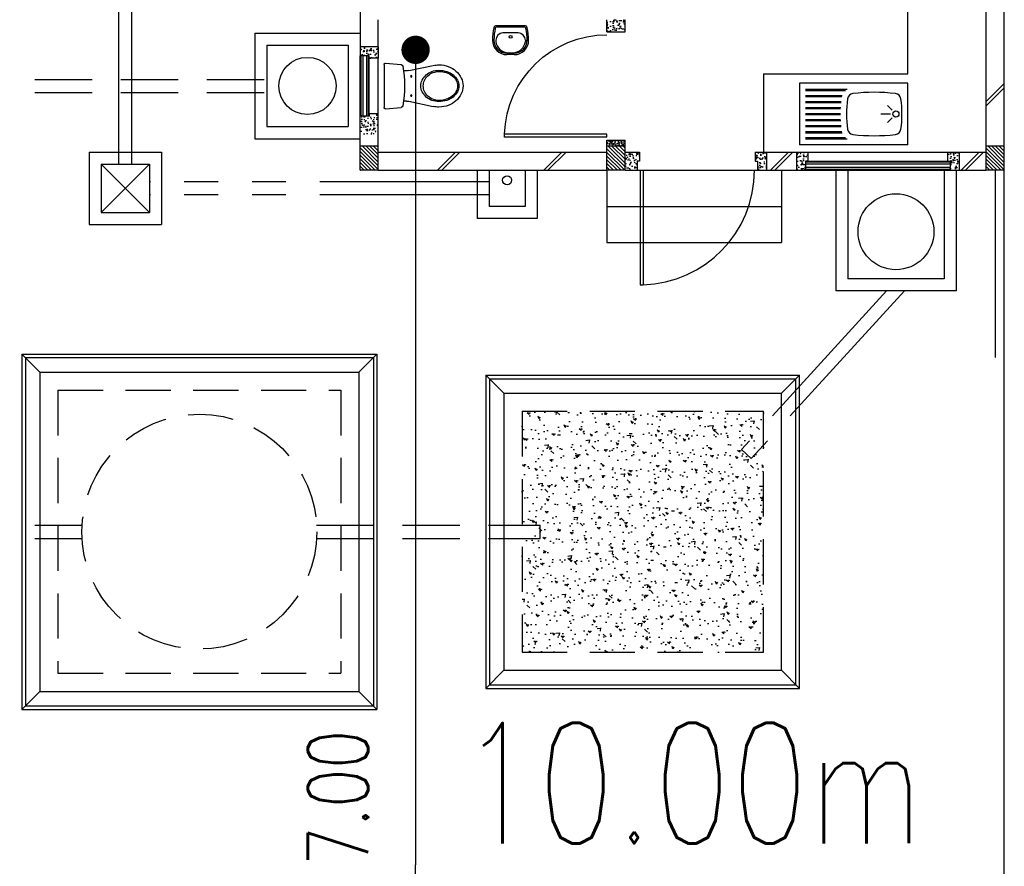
# Model space of a CAD drawing. Header units: millimetres. Extents: x 301 to 1479, y 491 to 1341.
# Tile 153 of 256: x 392 to 400, y 650 to 657. Entities that reach past the tile are written whole.
import ezdxf

# ---------------------------------------------------------------- set-up
doc = ezdxf.new("R2010")
doc.units = ezdxf.units.MM
doc.header["$LTSCALE"] = 1.5
doc.header["$MEASUREMENT"] = 0
for name, pattern in [('HIDDEN', [0.375, 0.25, -0.125]), ('HIDDEN2', [4.7625, 3.175, -1.5875]), ('PHANTOM2', [1.25, 0.625, -0.125, 0.125, -0.125, 0.125, -0.125])]:
    doc.linetypes.add(name, pattern=pattern)
for name, color, linetype in [('AP&SA', 254, 'HIDDEN'), ('Blk', 7, 'Continuous'), ('Block', 46, 'Continuous'), ('boundary', 3, 'Continuous'), ('Boundary Wall', 64, 'Continuous'), ('BWCN', 4, 'Continuous'), ('DIM', 6, 'Continuous'), ('DOOR', 3, 'Continuous'), ('Ele', 8, 'Continuous'), ('HATCH', 7, 'Continuous'), ('Hatch Aggregate', 252, 'Continuous'), ('Hatch Col. C1 GF Ext.', 84, 'Continuous'), ('Hatch Stub Col', 251, 'Continuous'), ('Kerb', 251, 'Continuous'), ('P. Grease Trap', 64, 'Continuous'), ('P. Septic tank', 2, 'Continuous'), ('P. Sewr Manhole', 49, 'Continuous'), ('PVC Pipe 110', 69, 'Continuous'), ('PVC RWP 75', 77, 'Continuous'), ('PVC Sewer Pipe 110', 24, 'Continuous'), ('SANIT', 8, 'Continuous'), ('TEXT', 7, 'Continuous'), ('WINDOW', 1, 'Continuous')]:
    doc.layers.add(name, color=color, linetype=linetype)
doc.styles.add('RS1', font='romans.shx', dxfattribs={"width": 0.75, "height": 0.5})
doc.styles.add('RS2', font='romans.shx', dxfattribs={"width": 0.75, "height": 1})
doc.dimstyles.new('Souillac5', dxfattribs={"dimscale": 0.5, "dimtxt": 0.5, "dimasz": 0.47, "dimexe": 0, "dimexo": 1, "dimgap": 0.5, "dimtad": 1, "dimzin": 0, "dimdsep": 46, "dimtxsty": 'RS1', "dimblk": 'DOT', "dimcen": 3, "dimse1": 1, "dimse2": 1, "dimclrd": 6, "dimclre": 6, "dimclrt": 7, "dimaunit": 1, "dimadec": 0, "dimazin": 0, "dimtfac": 1, "dimtofl": 0, "dimtmove": 1, "dimatfit": 3, "dimfxl": 1, "dimtolj": 1, "dimtzin": 0, "dimlwe": -1, "dimarcsym": 0})
pattern_1 = [(50, (383.16928, 128.10737), (0.071726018, -0.0062752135), [0.0075, -0.0825]), (355, (383.16928, 128.10737), (-0.013875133, 0.075219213), [0.006, -0.066]), (100.451444, (383.175255, 128.10685), (0.057850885, 0.068943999), [0.006374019, -0.070114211]), (46.1842, (383.16928, 128.12737), (0.106724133, -0.016551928), [0.01125, -0.12375]), (96.635635, (383.17817, 128.12599), (0.093466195, 0.09741186), [0.009561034, -0.105171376]), (351.184164, (383.16928, 128.12737), (0.093466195, 0.09741186), [0.009, -0.099]), (21, (383.17928, 128.12237), (0.059690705, -0.040261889), [0.0075, -0.0825]), (326, (383.17928, 128.12237), (0.024331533, 0.072515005), [0.006, -0.066]), (71.451445, (383.18425, 128.11902), (0.084022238, 0.032253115), [0.006374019, -0.070114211]), (37.5, (383.169278, 128.107373), (0.0012159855, 0.0332893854), [0, -0.0652, 0, -0.067, 0, -0.06625]), (7.5, (383.169278, 128.107373), (0.0263069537, 0.0394411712), [0, -0.0382, 0, -0.0637, 0, -0.02525]), (327.5, (383.146978, 128.107373), (0.0533822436, -0.0022554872), [0, -0.025, 0, -0.078, 0, -0.1035]), (317.5, (383.136978, 128.107373), (0.058318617, 0.010010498), [0, -0.0325, 0, -0.0518, 0, -0.0735])]
pattern_2 = [(315, (404.325723, 123.072963), (0.0154679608, 0.0154679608), [])]
pattern_3 = [(50, (379.51048, 128.25737), (0.071726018, -0.0062752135), [0.0075, -0.0825]), (355, (379.51048, 128.25737), (-0.013875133, 0.075219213), [0.006, -0.066]), (100.451444, (379.51646, 128.25685), (0.057850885, 0.068943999), [0.006374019, -0.070114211]), (46.1842, (379.51048, 128.27737), (0.106724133, -0.016551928), [0.01125, -0.12375]), (96.635635, (379.51938, 128.27599), (0.093466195, 0.09741186), [0.009561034, -0.105171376]), (351.184164, (379.51048, 128.27737), (0.093466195, 0.09741186), [0.009, -0.099]), (21, (379.52048, 128.27237), (0.059690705, -0.040261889), [0.0075, -0.0825]), (326, (379.52048, 128.27237), (0.024331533, 0.072515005), [0.006, -0.066]), (71.451445, (379.525456, 128.26902), (0.084022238, 0.032253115), [0.006374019, -0.070114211]), (37.5, (379.510482, 128.257373), (0.0012159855, 0.0332893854), [0, -0.0652, 0, -0.067, 0, -0.06625]), (7.5, (379.510482, 128.257373), (0.0263069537, 0.0394411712), [0, -0.0382, 0, -0.0637, 0, -0.02525]), (327.5, (379.488182, 128.257373), (0.0533822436, -0.0022554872), [0, -0.025, 0, -0.078, 0, -0.1035]), (317.5, (379.47818, 128.257373), (0.058318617, 0.010010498), [0, -0.0325, 0, -0.0518, 0, -0.0735])]

# ---------------------------------------------------------------- blocks, each defined once
blk = doc.blocks.new('SSBSD90')
at = {"layer": 'Ele'}
for p, q in [((-900, 510), (0, 510)), ((-900, 510), (-900, 0)), ((0, 0), (0, 510)), ((-50, 460), (-395.5, 460)), ((-50, 450), (-382.1, 450)), ((-50, 410), (-354.7, 410)), ((-50, 400), (-351.5, 400)), ((-50, 360), (-345.7, 360)), ((-50, 350), (-344.7, 350)), ((-768.2, 286.8), (-729.3, 325.7)), ((-755, 255), (-675, 255)), ((-50, 310), (-341.6, 310)), ((-50, 300), (-341, 300)), ((-50, 260), (-340, 260)), ((-50, 250), (-340, 250)), ((-768.2, 223.2), (-729.3, 184.3)), ((-50, 200), (-341.6, 200)), ((-50, 210), (-341, 210)), ((-50, 100), (-354.7, 100)), ((-50, 110), (-351.5, 110)), ((-50, 150), (-345.7, 150)), ((-50, 160), (-344.7, 160)), ((-900, 0), (0, 0)), ((-50, 50), (-395.5, 50)), ((-50, 60), (-382.1, 60))]:
    blk.add_line(p, q, dxfattribs=at)
blk.add_circle((-800, 255), 25, dxfattribs=at)
for centre, radius, start, end in [((-791.6, 375.1), 50, 96.57699, 172.01642), ((-620, -1113.3), 1548.3, 83.42301, 96.57699), ((-448.4, 375.1), 50, 7.98358, 83.42301), ((65, 255), 915, 172.01642, 187.98358), ((-1305, 255), 915, 352.01642, 7.98358), ((-791.6, 134.9), 50, 187.98358, 263.42301), ((-620, 1623.3), 1548.3, 263.42301, 276.57699), ((-448.4, 134.9), 50, 276.57699, 352.01642)]:
    blk.add_arc(centre, radius, start, end, dxfattribs=at)
blk = doc.blocks.new('WC')
at = {"layer": 'SANIT'}
for p, q in [((-179.1, 0), (179.1, 0)), ((-189, -10.9), (-177.5, -141.5)), ((189, -10.9), (177.5, -141.5)), ((-125, -184.5), (-125, -161.4)), ((125, -184.5), (125, -161.4)), ((-127.2, -205.2), (-170.1, -407.8)), ((127.2, -205.2), (170.1, -407.8))]:
    blk.add_line(p, q, dxfattribs=at)
for points in [[(130, -455, 0.086378), (119.8, -396.7, 0.092622), (91.9, -348.9, 0.103078), (48.8, -316.1, 0.111925), (0, -305, 0.111925), (-48.8, -316.1, 0.103078), (-91.9, -348.9, 0.092622), (-119.8, -396.7, 0.086378), (-130, -455, 0.086378)], [(120, -455, 0.091554), (110.7, -404.8, 0.095342), (84.9, -363.1, 0.101238), (45.4, -334.7, 0.105842), (0, -325, 0.105842), (-45.4, -334.7, 0.101238), (-84.9, -363.1, 0.095342), (-110.7, -404.8, 0.091554), (-120, -455, 0.091554)], [(-175, -455, 0.087147), (-161.4, -532.7, 0.093047), (-123.7, -596.4, 0.102819), (-65.8, -640.2, 0.110985), (0, -655, 0.110985), (65.8, -640.2, 0.102819), (123.7, -596.4, 0.093047), (161.4, -532.7, 0.087147), (175, -455, 0.052217), (170.1, -407.8, 0.093047)], [(-170.1, -407.8, 0.052217), (-175, -455, 0.087147)], [(-130, -455, 0.079027), (-119.7, -519.8, 0.088191), (-91.9, -571.7, 0.105253), (-48.1, -608.1, 0.121599), (0, -620, 0.121599), (48.1, -608.1, 0.105253), (91.9, -571.7, 0.088191), (119.7, -519.8, 0.079027), (130, -455, 0.079027)], [(-120, -455, 0.077736), (-110.5, -515.9, 0.087342), (-84.9, -564.6, 0.105569), (-44.3, -598.9, 0.12344), (0, -610, 0.12344), (44.3, -598.9, 0.105569), (84.9, -564.6, 0.087342), (110.5, -515.9, 0.077736), (120, -455, 0.077736)]]:
    blk.add_lwpolyline(points, format="xyb", dxfattribs=at)
for centre in [(-80, -225), (80, -225)]:
    blk.add_circle(centre, 6, dxfattribs=at)
for centre, radius, start, end in [((-179.1, -10), 10, 90, 185.04245), ((179.1, -10), 10, 354.95755, 90), ((-162.6, -140.2), 15, 185.04245, 259.60796), ((0, 746.3), 916.3, 259.60796, 280.39204), ((162.6, -140.2), 15, 280.39204, 354.95755), ((-225, -184.5), 100, 348.04369, 0), ((225, -184.5), 100, 180, 191.95631)]:
    blk.add_arc(centre, radius, start, end, dxfattribs=at)
blk = doc.blocks.new('Wh1')
at = {"layer": 'SANIT'}
for p, q in [((197, 0), (-197, 0)), ((197, -20), (-197, -20)), ((105, -100), (-105, -100)), ((-205, -200), (-205, -217)), ((205, -200), (205, -217)), ((50, -380), (-50, -380)), ((50, -400), (-50, -400)), ((-30, -373), (30, -373))]:
    blk.add_line(p, q, dxfattribs=at)
blk.add_circle((0, -154), 20, dxfattribs=at)
for centre, radius, start, end in [((0, -200), 250, 180, 180), ((0, -200), 250, 0, 0), ((-197, -35), 35, 90, 167.7776), ((197, -35), 35, 12.2224, 90), ((567, -201), 817, 167.7776, 179.9598), ((567, -201), 797, 167.7776, 179.9598), ((-197, -35), 15, 90, 167.7776), ((-105, -200), 100, 90, 180), ((105, -200), 100, 0, 90), ((197, -35), 15, 12.2224, 90), ((-567, -201), 797, 0.0402, 12.2224), ((-567, -201), 817, 0.0402, 12.2224), ((-50, -200), 200, 180, 270), ((-50, -200), 180, 180, 270), ((-30, -197), 176, 186.7076, 270.013), ((30, -197), 176, 269.987, 353.2924), ((50, -200), 180, 270, 0), ((50, -200), 200, 270, 0)]:
    blk.add_arc(centre, radius, start, end, dxfattribs=at)
blk = doc.blocks.new('Dr900')
at = {"layer": 'DOOR'}
for p, q in [((-50, 0), (-50, 850)), ((-25, 850), (-50, 850)), ((-25, 0), (-25, 850)), ((-25, 0), (-50, 0))]:
    blk.add_line(p, q, dxfattribs=at)
blk.add_arc((-24.3, -0.3), 850.7, 91.72797, 179.98222, dxfattribs=at)
blk = doc.blocks.new('Dr1000')
at = {"layer": 'DOOR'}
for p, q in [((-50, 0), (-50, 950)), ((-25, 950), (-50, 950)), ((-25, 0), (-25, 950)), ((-25, 0), (-50, 0))]:
    blk.add_line(p, q, dxfattribs=at)
blk.add_arc((-24.4, -0.2), 950.6, 91.54201, 179.98579, dxfattribs=at)
blk = doc.blocks.new('SSSU-D2')
at = {"layer": 'Hatch Aggregate'}
h = blk.add_hatch(dxfattribs=at)
h.set_pattern_fill('AR-CONC', color=256, scale=0.03, angle=90)
h.set_pattern_definition([(140, (33566.527, -774235.52378), (0.018825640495, 0.21517805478), [0.0225, -0.2475]), (85, (33566.527, -774235.52378), (-0.22565764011, -0.041625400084), [0.018, -0.198]), (190.45144446, (33566.52857, -774235.50584), (-0.20683199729, 0.17355265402), [0.0191220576, -0.2103426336]), (136.1842, (33566.467, -774235.52378), (0.04965578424, 0.3201723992), [0.03375, -0.37125]), (186.63563549, (33566.47114, -774235.4971), (-0.29223558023, 0.2803985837), [0.0286831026, -0.315514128]), (81.18416399, (33566.467, -774235.52378), (-0.29223558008, 0.28039858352), [0.027, -0.2970000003]), (111, (33566.482, -774235.49378), (0.1207856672, 0.179072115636), [0.0225, -0.2475]), (56, (33566.482, -774235.49378), (-0.217545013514, 0.072994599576), [0.018, -0.198]), (161.45144474, (33566.49207, -774235.47885), (-0.09675934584, 0.25206671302), [0.019122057, -0.2103426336]), (127.5, (33566.527, -774235.523775), (-0.0998681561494, 0.003647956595), [0, -0.1956, 0, -0.201, 0, -0.19875]), (97.5, (33566.527, -774235.52378), (-0.118323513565, 0.078920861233), [0, -0.1146, 0, -0.1911, 0, -0.07575]), (57.5, (33566.527, -774235.590675), (0.00676646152, 0.160146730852), [0, -0.075, 0, -0.234, 0, -0.3105]), (47.5, (33566.527, -774235.62068), (-0.0300314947, 0.174955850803), [0, -0.0975, 0, -0.1554, 0, -0.2205])])
h.paths.add_polyline_path([(-8.45, -11.8), (-10.455, -11.8), (-10.455, -9.8), (-8.45, -9.8)])
at = {"layer": 'Hatch Col. C1 GF Ext.'}
h = blk.add_hatch(dxfattribs=at)
h.set_pattern_fill('ANSI31', color=256, scale=0.175, angle=-90)
h.set_pattern_definition(pattern_2)
h.paths.add_polyline_path([(-11.8, -7.6), (-11.65, -7.6), (-11.65, -7.8), (-11.8, -7.8)])
h = blk.add_hatch(dxfattribs=at)
h.set_pattern_fill('ANSI31', color=256, scale=0.175, angle=-90)
h.set_pattern_definition(pattern_2)
h.paths.add_polyline_path([(-9.75, -7.6), (-9.6, -7.6), (-9.6, -7.8), (-9.75, -7.8)])
h = blk.add_hatch(dxfattribs=at)
h.set_pattern_fill('ANSI31', color=256, scale=0.175, angle=-90)
h.set_pattern_definition(pattern_2)
h.paths.add_polyline_path([(-6.6, -7.6), (-6.45, -7.6), (-6.45, -7.8), (-6.6, -7.8)])
at = {"layer": 'Hatch Stub Col', "linetype": 'ByBlock'}
h = blk.add_hatch(dxfattribs=at)
h.set_pattern_fill('AR-CONC', color=256, scale=0.01, angle=720)
h.set_pattern_definition([(50, (379.41048, 128.05737), (0.071726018, -0.0062752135), [0.0075, -0.0825]), (355, (379.41048, 128.05737), (-0.013875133, 0.075219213), [0.006, -0.066]), (100.451444, (379.41646, 128.05685), (0.057850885, 0.068943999), [0.006374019, -0.070114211]), (46.1842, (379.41048, 128.07737), (0.106724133, -0.016551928), [0.01125, -0.12375]), (96.635635, (379.41938, 128.07599), (0.093466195, 0.09741186), [0.009561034, -0.105171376]), (351.184164, (379.41048, 128.07737), (0.093466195, 0.09741186), [0.009, -0.099]), (21, (379.42048, 128.07237), (0.059690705, -0.040261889), [0.0075, -0.0825]), (326, (379.42048, 128.07237), (0.024331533, 0.072515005), [0.006, -0.066]), (71.451445, (379.425456, 128.06902), (0.084022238, 0.032253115), [0.006374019, -0.070114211]), (37.5, (379.410482, 128.057373), (0.0012159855, 0.0332893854), [0, -0.0652, 0, -0.067, 0, -0.06625]), (7.5, (379.410482, 128.057373), (0.0263069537, 0.0394411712), [0, -0.0382, 0, -0.0637, 0, -0.02525]), (327.5, (379.388182, 128.057373), (0.0533822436, -0.0022554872), [0, -0.025, 0, -0.078, 0, -0.1035]), (317.5, (379.37818, 128.057373), (0.058318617, 0.010010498), [0, -0.0325, 0, -0.0518, 0, -0.0735])])
h.paths.add_polyline_path([(-9.6, -6.65), (-9.6, -6.55), (-9.75, -6.55), (-9.75, -6.65)])
h = blk.add_hatch(dxfattribs=at)
h.set_pattern_fill('AR-CONC', color=256, scale=0.01, angle=720)
h.set_pattern_definition(pattern_1)
h.paths.add_polyline_path([(-11.65, -6.775), (-11.65, -6.87), (-11.725, -6.87), (-11.725, -6.85), (-11.8, -6.85), (-11.8, -6.775)])
h = blk.add_hatch(dxfattribs=at)
h.set_pattern_fill('AR-CONC', color=256, scale=0.01, angle=720)
h.set_pattern_definition(pattern_1)
h.paths.add_polyline_path([(-11.725, -7.35), (-11.725, -7.33), (-11.65, -7.33), (-11.65, -7.5), (-11.8, -7.5), (-11.8, -7.35)])
h = blk.add_hatch(dxfattribs=at)
h.set_pattern_fill('AR-CONC', color=256, scale=0.005, angle=720)
h.set_pattern_definition([(50, (383.169278, 128.257373), (0.0358630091, -0.0031376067), [0.00375, -0.04125]), (355, (383.169278, 128.257373), (-0.0069375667, 0.0376096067), [0.003, -0.033]), (100.451444, (383.172266, 128.25711), (0.0289254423, 0.0344719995), [0.0031870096, -0.0350571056]), (46.1842, (383.169278, 128.267373), (0.0533620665, -0.008275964), [0.005625, -0.061875]), (96.635635, (383.173724, 128.266683), (0.046733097, 0.04870593), [0.004780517, -0.052585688]), (351.184164, (383.16928, 128.267373), (0.046733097, 0.04870593), [0.0045, -0.0495]), (21, (383.174278, 128.264873), (0.0298453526, -0.0201309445), [0.00375, -0.04125]), (326, (383.174278, 128.264873), (0.0121657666, 0.0362575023), [0.003, -0.033]), (71.451445, (383.176765, 128.263195), (0.0420111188, 0.0161265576), [0.0031870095, -0.0350571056]), (37.5, (383.169278, 128.257373), (0.00060799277, 0.0166446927), [0, -0.0326, 0, -0.0335, 0, -0.033125]), (7.5, (383.169278, 128.257373), (0.0131534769, 0.0197205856), [0, -0.0191, 0, -0.03185, 0, -0.012625]), (327.5, (383.158128, 128.257373), (0.0266911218, -0.0011277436), [0, -0.0125, 0, -0.039, 0, -0.05175]), (317.5, (383.153128, 128.257373), (0.0291593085, 0.0050052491), [0, -0.01625, 0, -0.0259, 0, -0.03675])])
h.paths.add_polyline_path([(-9.6, -7.55), (-9.6, -7.6), (-9.75, -7.6), (-9.75, -7.55)])
h = blk.add_hatch(dxfattribs=at)
h.set_pattern_fill('AR-CONC', color=256, scale=0.01, angle=720)
h.set_pattern_definition([(50, (383.16928, 128.25737), (0.071726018, -0.0062752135), [0.0075, -0.0825]), (355, (383.16928, 128.25737), (-0.013875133, 0.075219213), [0.006, -0.066]), (100.451444, (383.175255, 128.25685), (0.057850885, 0.068943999), [0.006374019, -0.070114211]), (46.1842, (383.16928, 128.27737), (0.106724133, -0.016551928), [0.01125, -0.12375]), (96.635635, (383.17817, 128.27599), (0.093466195, 0.09741186), [0.009561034, -0.105171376]), (351.184164, (383.16928, 128.27737), (0.093466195, 0.09741186), [0.009, -0.099]), (21, (383.17928, 128.27237), (0.059690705, -0.040261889), [0.0075, -0.0825]), (326, (383.17928, 128.27237), (0.024331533, 0.072515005), [0.006, -0.066]), (71.451445, (383.18425, 128.26902), (0.084022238, 0.032253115), [0.006374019, -0.070114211]), (37.5, (383.169278, 128.257373), (0.0012159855, 0.0332893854), [0, -0.0652, 0, -0.067, 0, -0.06625]), (7.5, (383.169278, 128.257373), (0.0263069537, 0.0394411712), [0, -0.0382, 0, -0.0637, 0, -0.02525]), (327.5, (383.146978, 128.257373), (0.0533822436, -0.0022554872), [0, -0.025, 0, -0.078, 0, -0.1035]), (317.5, (383.136978, 128.257373), (0.058318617, 0.010010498), [0, -0.0325, 0, -0.0518, 0, -0.0735])])
h.paths.add_polyline_path([(-9.5, -7.8), (-9.6, -7.8), (-9.6, -7.65), (-9.48, -7.65), (-9.48, -7.725), (-9.5, -7.725)])
h = blk.add_hatch(dxfattribs=at)
h.set_pattern_fill('AR-CONC', color=256, scale=0.01, angle=720)
h.set_pattern_definition([(50, (379.56048, 128.25737), (0.071726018, -0.0062752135), [0.0075, -0.0825]), (355, (379.56048, 128.25737), (-0.013875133, 0.075219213), [0.006, -0.066]), (100.451444, (379.56646, 128.25685), (0.057850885, 0.068943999), [0.006374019, -0.070114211]), (46.1842, (379.56048, 128.27737), (0.106724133, -0.016551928), [0.01125, -0.12375]), (96.635635, (379.56938, 128.27599), (0.093466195, 0.09741186), [0.009561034, -0.105171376]), (351.184164, (379.56048, 128.27737), (0.093466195, 0.09741186), [0.009, -0.099]), (21, (379.57048, 128.27237), (0.059690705, -0.040261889), [0.0075, -0.0825]), (326, (379.57048, 128.27237), (0.024331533, 0.072515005), [0.006, -0.066]), (71.451445, (379.575456, 128.26902), (0.084022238, 0.032253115), [0.006374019, -0.070114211]), (37.5, (379.560482, 128.257373), (0.0012159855, 0.0332893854), [0, -0.0652, 0, -0.067, 0, -0.06625]), (7.5, (379.560482, 128.257373), (0.0263069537, 0.0394411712), [0, -0.0382, 0, -0.0637, 0, -0.02525]), (327.5, (379.538182, 128.257373), (0.0533822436, -0.0022554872), [0, -0.025, 0, -0.078, 0, -0.1035]), (317.5, (379.52818, 128.257373), (0.058318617, 0.010010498), [0, -0.0325, 0, -0.0518, 0, -0.0735])])
h.paths.add_polyline_path([(-8.425, -7.8), (-8.5, -7.8), (-8.5, -7.725), (-8.52, -7.725), (-8.52, -7.65), (-8.425, -7.65)])
h = blk.add_hatch(dxfattribs=at)
h.set_pattern_fill('AR-CONC', color=256, scale=0.01, angle=720)
h.set_pattern_definition(pattern_3)
h.paths.add_polyline_path([(-8.0804, -7.725), (-8.1004, -7.725), (-8.1004, -7.8), (-8.1754, -7.8), (-8.1754, -7.65), (-8.0804, -7.65)])
h = blk.add_hatch(dxfattribs=at)
h.set_pattern_fill('AR-CONC', color=256, scale=0.01, angle=720)
h.set_pattern_definition(pattern_3)
h.paths.add_polyline_path([(-6.8254, -7.8), (-6.9004, -7.8), (-6.9004, -7.725), (-6.9204, -7.725), (-6.9204, -7.65), (-6.8254, -7.65)])
at = {"layer": 'AP&SA', "linetype": 'HIDDEN'}
for p, q in [((-14.31, -9.625), (-11.96, -9.625)), ((-14.31, -9.625), (-14.31, -11.975)), ((-11.96, -9.625), (-11.96, -11.975)), ((-10.455, -9.8), (-10.455, -11.8)), ((-10.455, -9.8), (-8.45, -9.8)), ((-8.45, -11.8), (-8.45, -9.8)), ((-10.455, -11.8), (-8.45, -11.8)), ((-14.31, -11.975), (-11.96, -11.975))]:
    blk.add_line(p, q, dxfattribs=at)
at = {"layer": 'Block', "linetype": 'ByBlock'}
for p, q in [((-6.6, -7.6), (-6.6, -3.3)), ((-11.8, -6.175), (-11.8, -6.775)), ((-11.65, -6.775), (-11.65, -6.55)), ((-11.65, -7.65), (-9.75, -7.65)), ((-8.425, -7.65), (-8.1754, -7.65)), ((-6.8254, -7.65), (-6.6, -7.65)), ((-11.65, -7.8), (-9.75, -7.8)), ((-8.425, -7.8), (-8.1754, -7.8)), ((-6.8254, -7.8), (-6.6, -7.8))]:
    blk.add_line(p, q, dxfattribs=at)
at = {"layer": 'Boundary Wall', "linetype": 'ByBlock'}
blk.add_line((-6.525, -7.8), (-6.525, -9.355), dxfattribs=at)
at = {"layer": 'BWCN'}
for p, q in [((-9.75, -6.65), (-9.75, -6.55)), ((-9.6, -6.65), (-9.6, -6.55)), ((-9.75, -6.65), (-9.6, -6.65)), ((-11.8, -6.775), (-11.8, -6.85)), ((-11.65, -6.775), (-11.8, -6.775)), ((-11.65, -6.775), (-11.65, -6.87)), ((-11.725, -6.85), (-11.8, -6.85)), ((-11.725, -6.87), (-11.725, -6.85)), ((-11.65, -6.87), (-11.725, -6.87)), ((-11.725, -7.35), (-11.8, -7.35)), ((-11.8, -7.6), (-11.8, -7.35)), ((-11.65, -7.33), (-11.725, -7.33)), ((-11.725, -7.33), (-11.725, -7.35)), ((-11.65, -7.6), (-11.65, -7.33)), ((-11.65, -7.6), (-11.8, -7.6)), ((-11.8, -7.8), (-11.8, -7.6)), ((-11.65, -7.8), (-11.65, -7.6)), ((-9.75, -7.55), (-9.6, -7.55)), ((-9.75, -7.6), (-9.75, -7.55)), ((-9.6, -7.6), (-9.75, -7.6)), ((-9.75, -7.8), (-9.75, -7.6)), ((-9.6, -7.6), (-9.6, -7.55)), ((-9.6, -7.8), (-9.6, -7.6)), ((-6.45, -7.6), (-6.6, -7.6)), ((-6.6, -7.8), (-6.6, -7.6)), ((-6.45, -7.8), (-6.45, -7.6)), ((-9.6, -7.65), (-9.48, -7.65)), ((-9.48, -7.65), (-9.48, -7.725)), ((-8.52, -7.65), (-8.425, -7.65)), ((-8.52, -7.65), (-8.52, -7.725)), ((-8.425, -7.65), (-8.425, -7.8)), ((-8.1754, -7.65), (-8.1754, -7.8)), ((-8.1754, -7.65), (-8.0804, -7.65)), ((-8.0804, -7.65), (-8.0804, -7.725)), ((-6.9204, -7.65), (-6.9204, -7.725)), ((-6.9204, -7.65), (-6.8254, -7.65)), ((-6.8254, -7.65), (-6.8254, -7.8)), ((-9.5, -7.725), (-9.5, -7.8)), ((-9.48, -7.725), (-9.5, -7.725)), ((-8.52, -7.725), (-8.5, -7.725)), ((-8.5, -7.725), (-8.5, -7.8)), ((-8.1004, -7.725), (-8.1004, -7.8)), ((-8.0804, -7.725), (-8.1004, -7.725)), ((-6.9204, -7.725), (-6.9004, -7.725)), ((-6.9004, -7.725), (-6.9004, -7.8)), ((-11.65, -7.8), (-11.8, -7.8)), ((-9.6, -7.8), (-9.75, -7.8)), ((-9.6, -7.8), (-9.5, -7.8)), ((-8.5, -7.8), (-8.425, -7.8)), ((-8.1754, -7.8), (-8.1004, -7.8)), ((-6.9004, -7.8), (-6.8254, -7.8)), ((-6.45, -7.8), (-6.6, -7.8))]:
    blk.add_line(p, q, dxfattribs=at)
at = {"layer": 'Ele'}
for p, q in [((-7.25, -7), (-7.25, -5.8)), ((-11.8, -7.35), (-11.8, -6.85)), ((-11.79, -7.35), (-11.79, -6.85)), ((-11.73, -7.35), (-11.73, -6.85)), ((-11.725, -7.33), (-11.725, -6.87)), ((-11.65, -7.33), (-11.65, -6.87)), ((-8.4495, -7), (-8.4495, -7.65)), ((-8.4495, -7), (-7.25, -7)), ((-8.0804, -7.65), (-6.9204, -7.65)), ((-8.1004, -7.73), (-6.9004, -7.73)), ((-8.0804, -7.725), (-6.9204, -7.725)), ((-9.75, -7.8), (-9.75, -8.4)), ((-9.5, -7.8), (-8.5, -7.8)), ((-8.3, -7.8), (-8.3, -8.4)), ((-8.1004, -7.79), (-6.9004, -7.79)), ((-8.1004, -7.8), (-6.9004, -7.8)), ((-9.75, -8.1), (-8.3, -8.1)), ((-9.75, -8.4), (-8.3, -8.4))]:
    blk.add_line(p, q, dxfattribs=at)
at = {"layer": 'HATCH'}
for p, q in [((-6.45, -7.0792), (-6.6, -7.2292)), ((-6.45, -7.1145), (-6.6, -7.2645)), ((-11.1575, -7.8), (-11.0075, -7.65)), ((-11.1222, -7.8), (-10.9722, -7.65)), ((-10.2751, -7.8), (-10.1251, -7.65)), ((-10.2398, -7.8), (-10.0898, -7.65)), ((-8.3911, -7.8), (-8.2411, -7.65)), ((-8.3557, -7.8), (-8.2057, -7.65)), ((-6.8081, -7.8), (-6.6581, -7.65)), ((-6.7727, -7.8), (-6.6227, -7.65))]:
    blk.add_line(p, q, dxfattribs=at)
at = {"layer": 'Kerb'}
for p, q in [((-12.675, -6.6625), (-12.675, -7.5375)), ((-12.675, -6.6625), (-11.8, -6.6625)), ((-12.575, -6.7625), (-12.575, -7.4375)), ((-12.575, -6.7625), (-11.9, -6.7625)), ((-11.9, -6.7625), (-11.9, -7.4375)), ((-12.575, -7.4375), (-11.9, -7.4375)), ((-12.675, -7.5375), (-11.8, -7.5375)), ((-14.05, -7.65), (-14.05, -8.25)), ((-14.05, -7.65), (-13.45, -7.65)), ((-13.45, -7.65), (-13.45, -8.25)), ((-13.95, -7.75), (-13.95, -8.15)), ((-13.95, -7.75), (-13.55, -7.75)), ((-13.95, -8.15), (-13.55, -7.75)), ((-13.95, -7.75), (-13.55, -8.15)), ((-13.55, -7.75), (-13.55, -8.15)), ((-10.8288, -7.8), (-10.8288, -8.2)), ((-10.7288, -7.8), (-10.7288, -8.1)), ((-10.4288, -7.8), (-10.4288, -8.1)), ((-10.3288, -7.8), (-10.3288, -8.2)), ((-7.85, -7.8), (-7.85, -8.8)), ((-7.75, -7.8), (-7.75, -8.7)), ((-6.95, -7.8), (-6.95, -8.7)), ((-6.85, -7.8), (-6.85, -8.8)), ((-13.95, -8.15), (-13.55, -8.15)), ((-10.4288, -8.1), (-10.7288, -8.1)), ((-14.05, -8.25), (-13.45, -8.25)), ((-10.3288, -8.2), (-10.8288, -8.2)), ((-6.95, -8.7), (-7.75, -8.7)), ((-6.85, -8.8), (-7.85, -8.8)), ((-14.61, -9.325), (-14.61, -12.275)), ((-14.61, -9.325), (-11.66, -9.325)), ((-14.61, -9.325), (-14.46, -9.475)), ((-14.58, -9.355), (-14.58, -12.245)), ((-14.58, -9.355), (-11.69, -9.355)), ((-11.66, -9.325), (-11.81, -9.475)), ((-11.69, -9.355), (-11.69, -12.245)), ((-11.66, -9.325), (-11.66, -12.275)), ((-14.46, -9.475), (-11.81, -9.475)), ((-14.46, -9.475), (-14.46, -12.125)), ((-11.81, -9.475), (-11.81, -12.125)), ((-10.755, -9.5), (-10.755, -12.1)), ((-10.755, -9.5), (-8.15, -9.5)), ((-10.605, -9.65), (-10.755, -9.5)), ((-10.725, -9.53), (-10.725, -12.07)), ((-10.725, -9.53), (-8.18, -9.53)), ((-8.3, -9.65), (-8.15, -9.5)), ((-8.18, -12.07), (-8.18, -9.53)), ((-8.15, -12.1), (-8.15, -9.5)), ((-10.605, -9.65), (-10.605, -11.95)), ((-10.605, -9.65), (-8.3, -9.65)), ((-8.3, -11.95), (-8.3, -9.65)), ((-10.605, -11.95), (-10.755, -12.1)), ((-10.605, -11.95), (-8.3, -11.95)), ((-8.3, -11.95), (-8.15, -12.1)), ((-10.755, -12.1), (-8.15, -12.1)), ((-10.725, -12.07), (-8.18, -12.07)), ((-14.61, -12.275), (-14.46, -12.125)), ((-14.46, -12.125), (-11.81, -12.125)), ((-11.66, -12.275), (-11.81, -12.125)), ((-14.58, -12.245), (-11.69, -12.245)), ((-14.61, -12.275), (-11.66, -12.275))]:
    blk.add_line(p, q, dxfattribs=at)
at = {"layer": 'P. Grease Trap'}
blk.add_circle((-7.35, -8.31), 0.315, dxfattribs=at)
at = {"layer": 'P. Septic tank', "linetype": 'HIDDEN'}
blk.add_circle((-13.135, -10.8), 0.975, dxfattribs=at)
at = {"layer": 'P. Sewr Manhole'}
blk.add_circle((-12.2375, -7.1), 0.2375, dxfattribs=at)
at = {"layer": 'PVC Pipe 110', "linetype": 'PHANTOM2', "ltscale": 1.5}
for p, q in [((-13.805, -7.75), (-13.805, -6.05)), ((-13.695, -7.75), (-13.695, -6.05)), ((-10.7288, -7.895), (-13.55, -7.895)), ((-10.7288, -8.005), (-13.55, -8.005)), ((-7.4273, -8.8), (-8.6324, -10.118)), ((-7.2782, -8.8), (-8.5512, -10.1922))]:
    blk.add_line(p, q, dxfattribs=at)
at = {"layer": 'PVC Pipe 110', "linetype": 'PHANTOM2', "ltscale": 2}
blk.add_line((-8.5512, -10.1922), (-8.6324, -10.118), dxfattribs=at)
at = {"layer": 'PVC RWP 75'}
blk.add_circle((-10.5788, -7.8825), 0.0375, dxfattribs=at)
at = {"layer": 'PVC Sewer Pipe 110', "linetype": 'HIDDEN2', "ltscale": 0.1}
for p, q in [((-15.2165, -7.045), (-12.4685, -7.045)), ((-15.2165, -7.155), (-12.4685, -7.155)), ((-15.2165, -10.745), (-14.1084, -10.745)), ((-12.1616, -10.745), (-10.305, -10.745)), ((-15.2165, -10.855), (-14.1084, -10.855)), ((-12.1616, -10.855), (-10.305, -10.855))]:
    blk.add_line(p, q, dxfattribs=at)
at = {"layer": 'PVC Sewer Pipe 110', "linetype": 'HIDDEN2'}
blk.add_line((-10.305, -10.855), (-10.305, -10.745), dxfattribs=at)
at = {"layer": 'WINDOW', "linetype": 'HIDDEN2', "ltscale": 0.5}
for p, q in [((-11.775, -7.35), (-11.775, -6.85)), ((-11.745, -7.35), (-11.745, -6.85))]:
    blk.add_line(p, q, dxfattribs=at)
at = {"layer": 'WINDOW'}
for p, q in [((-8.1004, -7.745), (-6.9004, -7.745)), ((-8.1004, -7.775), (-6.9004, -7.775))]:
    blk.add_line(p, q, dxfattribs=at)
at = {"layer": 'DOOR', "yscale": 0.001, "zscale": 0.001}
for name, p, xscale, rotation in [('Dr900', (-9.75, -7.55), -0.001, 90), ('Dr1000', (-9.5, -7.8), 0.001, 180)]:
    blk.add_blockref(name, p, dxfattribs=dict(at, xscale=xscale, rotation=rotation))
at = {"layer": 'SANIT', "xscale": -0.001, "yscale": 0.001, "zscale": 0.001, "rotation": 90.00000000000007}
blk.add_blockref('WC', (-11.6, -7.1), dxfattribs=at)
at = {"layer": 'WINDOW', "linetype": 'ByBlock', "xscale": 0.0006, "yscale": 0.0006, "zscale": 0.0006}
blk.add_blockref('Wh1', (-10.5503, -6.6), dxfattribs=at)
at = {"layer": 'WINDOW', "linetype": 'ByBlock', "xscale": 0.001, "yscale": 0.001, "zscale": 0.001, "rotation": 180}
blk.add_blockref('SSBSD90', (-8.15, -7.0778), dxfattribs=at)
blk = doc.blocks.new('_DOT')
at = {"color": 0, "linetype": 'ByBlock'}
blk.add_line((-0.5, 0), (-1, 0), dxfattribs=at)
at = {"color": 0, "linetype": 'ByBlock', "const_width": 0.5}
blk.add_lwpolyline([(-0.25, 0, 1), (0.25, 0, 1)], format="xyb", close=True, dxfattribs=at)
blk = doc.blocks.new('*D191')
at = {"layer": 'DEFPOINTS', "color": 0, "transparency": 16777216}
for p in [(394.9985, 656.769), (394.9985, 649.769), (394.9985, 649.769)]:
    blk.add_point(p, dxfattribs=at)
at = {"layer": 'DIM', "color": 6, "lineweight": -2, "transparency": 16777216}
blk.add_line((394.9985, 656.534), (394.9985, 650.004), dxfattribs=at)
at = {"layer": 'DIM', "color": 6, "lineweight": -2, "transparency": 16777216, "xscale": 0.235, "yscale": 0.235, "zscale": 0.235}
for p, rotation in [((394.9985, 656.769), 90), ((394.9985, 649.769), 270)]:
    blk.add_blockref('_DOT', p, dxfattribs=dict(at, rotation=rotation))
at = {"layer": 'DIM', "color": 7, "transparency": 16777216, "insert": (394.3549, 650.5601), "char_height": 0.5, "attachment_point": 5, "rotation": 90, "style": 'RS1'}
blk.add_mtext('\\A1;7.00', dxfattribs=at)

msp = doc.modelspace()

# ---------------------------------------------------------------- linework, layer by layer
at = {"layer": 'boundary'}
msp.add_line((399.8876, 628.769), (399.8876, 670.769), dxfattribs=at)

# ---------------------------------------------------------------- block references
at = {"layer": 'Blk'}
msp.add_blockref('SSSU-D2', (406.3376, 663.569), dxfattribs=at)

# ---------------------------------------------------------------- texts
at = {"layer": 'TEXT', "style": 'RS2', "width": 0.75}
msp.add_text('10.00m', height=1, rotation=0.01044, dxfattribs=at).set_placement((395.3672, 650.1818))

# ---------------------------------------------------------------- dimensions: what is measured, and where the dimension line sits
at = {"layer": 'DIM'}
dim = msp.add_linear_dim(base=(394.9985, 649.769), p1=(394.9985, 656.769), p2=(394.9985, 649.769), angle=90, dimstyle='Souillac5', override={"dimtmove": 2}, dxfattribs=at)
dim.commit()
dim.dimension.update_dxf_attribs({"geometry": '*D191', "text_midpoint": (394.3549, 650.5601), "dimtype": 160})

doc.saveas('drawing.dxf')
